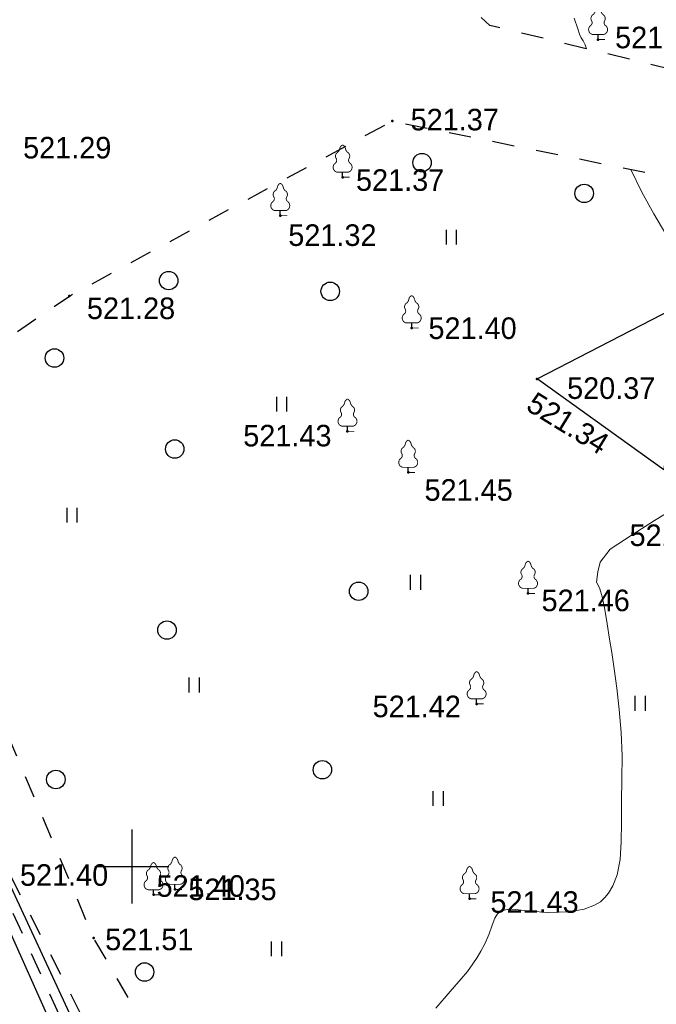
# Model space of a CAD drawing. Header units: millimetres. Extents: x -76021 to 1074922, y 19208 to 400534.
# Tile 78 of 108: x 254538 to 280358, y 236961 to 276910. Entities that reach past the tile are written whole.
import ezdxf

# ---------------------------------------------------------------- set-up
doc = ezdxf.new("R2010")
doc.units = ezdxf.units.MM
doc.linetypes.add('Д_ТРОТ_ТРУБА', pattern=[3, 1.5, -1.5])
for name, color, linetype in [('(001) Сетка', 92, 'Continuous'), ('(004) Точки рельефа', 7, 'Continuous'), ('(004a) Точки рельефа (отк.)', 7, 'Continuous'), ('(022) Возд. Линии', 7, 'Continuous'), ('(025) Дорога', 7, 'Continuous'), ('(028) Гидротехн.', 7, 'Continuous'), ('(031) Горизонтали', 42, 'Continuous'), ('(036) Растительность', 7, 'Continuous'), ('(038) Деревья', 7, 'Continuous')]:
    doc.layers.add(name, color=color, linetype=linetype)
doc.styles.add('D-431', font='txt')
doc.styles.get("Standard").update_dxf_attribs({"font": 'arial.ttf'})
doc.linetypes.add('ОТКОСЫ_УКРЕП', pattern='A,0.5,["|",Standard,S=1.2,R=0,X=0,Y=-1.2],0.8,[".",Standard,S=1,R=0.1,X=0.1,Y=-1.2],0.1,["|",Standard,S=0.5,R=0,X=0,Y=-0.5],0', length=1.4)

# ---------------------------------------------------------------- blocks, each defined once
blk = doc.blocks.new('d')
at = {"layer": '(038) Деревья'}
blk.add_ellipse((0, 0), major_axis=(0.265, 0.265), ratio=1, start_param=5.497787, end_param=11.780972, dxfattribs=at)
blk = doc.blocks.new('I04010')
for p, q in [((-0.412273, 0.007146), (-0.412273, 1.207146)), ((0.387727, 1.207146), (0.387727, 0.007146))]:
    blk.add_line(p, q)
blk = doc.blocks.new('Setka')
at = {"layer": '(001) Сетка'}
for p, q in [((0, 1.5), (0, -1.5)), ((-1.5, 0), (1.5, 0))]:
    blk.add_line(p, q, dxfattribs=at)
blk = doc.blocks.new('karagach')
at = {"const_width": 0.05}
for points in [[(0, 1.75, 0.246034), (-0.156, 1.546, 0.489079)], [(0, 1.75, -0.246034), (0.156, 1.546, -0.489079)], [(-0.277, 1.346, 0.430853), (-0.341, 1.004, 0.548276)], [(-0.277, 1.346, 0.181567), (-0.156, 1.546, 0.303004)], [(0.277, 1.346, -0.181567), (0.156, 1.546, -0.303004)], [(0.277, 1.346, -0.430853), (0.341, 1.004, -0.548276)], [(-0.42, 0.746, 0.626949), (-0.291, 0.275, 0.702465)], [(-0.42, 0.746, 0.383603), (-0.341, 1.004, 0.352912)], [(0.42, 0.746, -0.626949), (0.291, 0.275, -0.702465)], [(0.42, 0.746, -0.383603), (0.341, 1.004, -0.352912)]]:
    blk.add_lwpolyline(points, format="xyb", dxfattribs=at)
for points in [[(0, 0.275), (-0.291, 0.275)], [(0, 0), (0, 0.275)], [(0, 0.275), (0.291, 0.275)], [(0, 0), (0.375, 0)]]:
    blk.add_lwpolyline(points, dxfattribs=at)
blk.add_lwpolyline([(0, 0), (0, 0.275)])
blk = doc.blocks.new('karagach-flat-27')
at = {"layer": '(038) Деревья', "const_width": 0.0375}
for points in [[(0, 1.312, 0.246034), (-0.117, 1.159, 0.489079)], [(0, 1.312, -0.246034), (0.117, 1.159, -0.489079)], [(-0.208, 1.009, 0.430853), (-0.255, 0.753, 0.548276)], [(-0.208, 1.009, 0.181567), (-0.117, 1.159, 0.303004)], [(0.208, 1.009, -0.181567), (0.117, 1.159, -0.303004)], [(0.208, 1.009, -0.430853), (0.255, 0.753, -0.548276)], [(-0.315, 0.559, 0.626949), (-0.218, 0.206, 0.702465)], [(-0.315, 0.559, 0.383603), (-0.255, 0.753, 0.352912)], [(0.315, 0.559, -0.626949), (0.218, 0.206, -0.702465)], [(0.315, 0.559, -0.383603), (0.255, 0.753, -0.352912)]]:
    blk.add_lwpolyline(points, format="xyb", dxfattribs=at)
for points in [[(0, 0.206), (-0.218, 0.206)], [(0, 0), (0, 0.206)], [(0, 0.206), (0.218, 0.206)], [(0, 0), (0.281, 0)]]:
    blk.add_lwpolyline(points, dxfattribs=at)
at = {"layer": '(038) Деревья'}
blk.add_lwpolyline([(0, 0), (0, 0.206)], dxfattribs=at)
blk = doc.blocks.new('karagach-flat-28')
at = {"layer": '(038) Деревья', "const_width": 0.0375}
for points in [[(0, 1.312, 0.246034), (-0.117, 1.159, 0.489079)], [(0, 1.312, -0.246034), (0.117, 1.159, -0.489079)], [(-0.208, 1.009, 0.430853), (-0.255, 0.753, 0.548276)], [(-0.208, 1.009, 0.181567), (-0.117, 1.159, 0.303004)], [(0.208, 1.009, -0.181567), (0.117, 1.159, -0.303004)], [(0.208, 1.009, -0.430853), (0.255, 0.753, -0.548276)], [(-0.315, 0.559, 0.626949), (-0.218, 0.206, 0.702465)], [(-0.315, 0.559, 0.383603), (-0.255, 0.753, 0.352912)], [(0.315, 0.559, -0.626949), (0.218, 0.206, -0.702465)], [(0.315, 0.559, -0.383603), (0.255, 0.753, -0.352912)]]:
    blk.add_lwpolyline(points, format="xyb", dxfattribs=at)
for points in [[(0, 0.206), (-0.218, 0.206)], [(0, 0), (0, 0.206)], [(0, 0.206), (0.218, 0.206)], [(0, 0), (0.281, 0)]]:
    blk.add_lwpolyline(points, dxfattribs=at)
at = {"layer": '(038) Деревья'}
blk.add_lwpolyline([(0, 0), (0, 0.206)], dxfattribs=at)
blk = doc.blocks.new('karagach-flat-42')
at = {"layer": '(038) Деревья', "const_width": 0.0375}
for points in [[(0, 1.312, 0.246034), (-0.117, 1.159, 0.489079)], [(0, 1.312, -0.246034), (0.117, 1.159, -0.489079)], [(-0.208, 1.009, 0.430853), (-0.255, 0.753, 0.548276)], [(-0.208, 1.009, 0.181567), (-0.117, 1.159, 0.303004)], [(0.208, 1.009, -0.181567), (0.117, 1.159, -0.303004)], [(0.208, 1.009, -0.430853), (0.255, 0.753, -0.548276)], [(-0.315, 0.559, 0.626949), (-0.218, 0.206, 0.702465)], [(-0.315, 0.559, 0.383603), (-0.255, 0.753, 0.352912)], [(0.315, 0.559, -0.626949), (0.218, 0.206, -0.702465)], [(0.315, 0.559, -0.383603), (0.255, 0.753, -0.352912)]]:
    blk.add_lwpolyline(points, format="xyb", dxfattribs=at)
for points in [[(0, 0.206), (-0.218, 0.206)], [(0, 0), (0, 0.206)], [(0, 0.206), (0.218, 0.206)], [(0, 0), (0.281, 0)]]:
    blk.add_lwpolyline(points, dxfattribs=at)
at = {"layer": '(038) Деревья'}
blk.add_lwpolyline([(0, 0), (0, 0.206)], dxfattribs=at)
blk = doc.blocks.new('karagach-flat-43')
at = {"layer": '(038) Деревья', "const_width": 0.0375}
for points in [[(0, 1.312, 0.246034), (-0.117, 1.159, 0.489079)], [(0, 1.312, -0.246034), (0.117, 1.159, -0.489079)], [(-0.208, 1.009, 0.430853), (-0.255, 0.753, 0.548276)], [(-0.208, 1.009, 0.181567), (-0.117, 1.159, 0.303004)], [(0.208, 1.009, -0.181567), (0.117, 1.159, -0.303004)], [(0.208, 1.009, -0.430853), (0.255, 0.753, -0.548276)], [(-0.315, 0.559, 0.626949), (-0.218, 0.206, 0.702465)], [(-0.315, 0.559, 0.383603), (-0.255, 0.753, 0.352912)], [(0.315, 0.559, -0.626949), (0.218, 0.206, -0.702465)], [(0.315, 0.559, -0.383603), (0.255, 0.753, -0.352912)]]:
    blk.add_lwpolyline(points, format="xyb", dxfattribs=at)
for points in [[(0, 0.206), (-0.218, 0.206)], [(0, 0), (0, 0.206)], [(0, 0.206), (0.218, 0.206)], [(0, 0), (0.281, 0)]]:
    blk.add_lwpolyline(points, dxfattribs=at)
at = {"layer": '(038) Деревья'}
blk.add_lwpolyline([(0, 0), (0, 0.206)], dxfattribs=at)
blk = doc.blocks.new('karagach-flat-44')
at = {"layer": '(038) Деревья', "const_width": 0.0375}
for points in [[(0, 1.312, 0.246034), (-0.117, 1.159, 0.489079)], [(0, 1.312, -0.246034), (0.117, 1.159, -0.489079)], [(-0.208, 1.009, 0.430853), (-0.255, 0.753, 0.548276)], [(-0.208, 1.009, 0.181567), (-0.117, 1.159, 0.303004)], [(0.208, 1.009, -0.181567), (0.117, 1.159, -0.303004)], [(0.208, 1.009, -0.430853), (0.255, 0.753, -0.548276)], [(-0.315, 0.559, 0.626949), (-0.218, 0.206, 0.702465)], [(-0.315, 0.559, 0.383603), (-0.255, 0.753, 0.352912)], [(0.315, 0.559, -0.626949), (0.218, 0.206, -0.702465)], [(0.315, 0.559, -0.383603), (0.255, 0.753, -0.352912)]]:
    blk.add_lwpolyline(points, format="xyb", dxfattribs=at)
for points in [[(0, 0.206), (-0.218, 0.206)], [(0, 0), (0, 0.206)], [(0, 0.206), (0.218, 0.206)], [(0, 0), (0.281, 0)]]:
    blk.add_lwpolyline(points, dxfattribs=at)
at = {"layer": '(038) Деревья'}
blk.add_lwpolyline([(0, 0), (0, 0.206)], dxfattribs=at)
blk = doc.blocks.new('karagach-flat-71')
at = {"layer": '(038) Деревья', "const_width": 0.0375}
for points in [[(0, 1.312, 0.246034), (-0.117, 1.159, 0.489079)], [(0, 1.312, -0.246034), (0.117, 1.159, -0.489079)], [(-0.208, 1.009, 0.430853), (-0.255, 0.753, 0.548276)], [(-0.208, 1.009, 0.181567), (-0.117, 1.159, 0.303004)], [(0.208, 1.009, -0.181567), (0.117, 1.159, -0.303004)], [(0.208, 1.009, -0.430853), (0.255, 0.753, -0.548276)], [(-0.315, 0.559, 0.626949), (-0.218, 0.206, 0.702465)], [(-0.315, 0.559, 0.383603), (-0.255, 0.753, 0.352912)], [(0.315, 0.559, -0.626949), (0.218, 0.206, -0.702465)], [(0.315, 0.559, -0.383603), (0.255, 0.753, -0.352912)]]:
    blk.add_lwpolyline(points, format="xyb", dxfattribs=at)
for points in [[(0, 0.206), (-0.218, 0.206)], [(0, 0), (0, 0.206)], [(0, 0.206), (0.218, 0.206)], [(0, 0), (0.281, 0)]]:
    blk.add_lwpolyline(points, dxfattribs=at)
at = {"layer": '(038) Деревья'}
blk.add_lwpolyline([(0, 0), (0, 0.206)], dxfattribs=at)
blk = doc.blocks.new('karagach-flat-72')
at = {"layer": '(038) Деревья', "const_width": 0.0375}
for points in [[(0, 1.312, 0.246034), (-0.117, 1.159, 0.489079)], [(0, 1.312, -0.246034), (0.117, 1.159, -0.489079)], [(-0.208, 1.009, 0.430853), (-0.255, 0.753, 0.548276)], [(-0.208, 1.009, 0.181567), (-0.117, 1.159, 0.303004)], [(0.208, 1.009, -0.181567), (0.117, 1.159, -0.303004)], [(0.208, 1.009, -0.430853), (0.255, 0.753, -0.548276)], [(-0.315, 0.559, 0.626949), (-0.218, 0.206, 0.702465)], [(-0.315, 0.559, 0.383603), (-0.255, 0.753, 0.352912)], [(0.315, 0.559, -0.626949), (0.218, 0.206, -0.702465)], [(0.315, 0.559, -0.383603), (0.255, 0.753, -0.352912)]]:
    blk.add_lwpolyline(points, format="xyb", dxfattribs=at)
for points in [[(0, 0.206), (-0.218, 0.206)], [(0, 0), (0, 0.206)], [(0, 0.206), (0.218, 0.206)], [(0, 0), (0.281, 0)]]:
    blk.add_lwpolyline(points, dxfattribs=at)
at = {"layer": '(038) Деревья'}
blk.add_lwpolyline([(0, 0), (0, 0.206)], dxfattribs=at)
blk = doc.blocks.new('karagach-flat-73')
at = {"layer": '(038) Деревья', "const_width": 0.0375}
for points in [[(0, 1.312, 0.246034), (-0.117, 1.159, 0.489079)], [(0, 1.312, -0.246034), (0.117, 1.159, -0.489079)], [(-0.208, 1.009, 0.430853), (-0.255, 0.753, 0.548276)], [(-0.208, 1.009, 0.181567), (-0.117, 1.159, 0.303004)], [(0.208, 1.009, -0.181567), (0.117, 1.159, -0.303004)], [(0.208, 1.009, -0.430853), (0.255, 0.753, -0.548276)], [(-0.315, 0.559, 0.626949), (-0.218, 0.206, 0.702465)], [(-0.315, 0.559, 0.383603), (-0.255, 0.753, 0.352912)], [(0.315, 0.559, -0.626949), (0.218, 0.206, -0.702465)], [(0.315, 0.559, -0.383603), (0.255, 0.753, -0.352912)]]:
    blk.add_lwpolyline(points, format="xyb", dxfattribs=at)
for points in [[(0, 0.206), (-0.218, 0.206)], [(0, 0), (0, 0.206)], [(0, 0.206), (0.218, 0.206)], [(0, 0), (0.281, 0)]]:
    blk.add_lwpolyline(points, dxfattribs=at)
at = {"layer": '(038) Деревья'}
blk.add_lwpolyline([(0, 0), (0, 0.206)], dxfattribs=at)
blk = doc.blocks.new('karagach-flat-74')
at = {"layer": '(038) Деревья', "const_width": 0.0375}
for points in [[(0, 1.312, 0.246034), (-0.117, 1.159, 0.489079)], [(0, 1.312, -0.246034), (0.117, 1.159, -0.489079)], [(-0.208, 1.009, 0.430853), (-0.255, 0.753, 0.548276)], [(-0.208, 1.009, 0.181567), (-0.117, 1.159, 0.303004)], [(0.208, 1.009, -0.181567), (0.117, 1.159, -0.303004)], [(0.208, 1.009, -0.430853), (0.255, 0.753, -0.548276)], [(-0.315, 0.559, 0.626949), (-0.218, 0.206, 0.702465)], [(-0.315, 0.559, 0.383603), (-0.255, 0.753, 0.352912)], [(0.315, 0.559, -0.626949), (0.218, 0.206, -0.702465)], [(0.315, 0.559, -0.383603), (0.255, 0.753, -0.352912)]]:
    blk.add_lwpolyline(points, format="xyb", dxfattribs=at)
for points in [[(0, 0.206), (-0.218, 0.206)], [(0, 0), (0, 0.206)], [(0, 0.206), (0.218, 0.206)], [(0, 0), (0.281, 0)]]:
    blk.add_lwpolyline(points, dxfattribs=at)
at = {"layer": '(038) Деревья'}
blk.add_lwpolyline([(0, 0), (0, 0.206)], dxfattribs=at)
blk = doc.blocks.new('karagach-flat-75')
at = {"layer": '(038) Деревья', "const_width": 0.0375}
for points in [[(0, 1.312, 0.246034), (-0.117, 1.159, 0.489079)], [(0, 1.312, -0.246034), (0.117, 1.159, -0.489079)], [(-0.208, 1.009, 0.430853), (-0.255, 0.753, 0.548276)], [(-0.208, 1.009, 0.181567), (-0.117, 1.159, 0.303004)], [(0.208, 1.009, -0.181567), (0.117, 1.159, -0.303004)], [(0.208, 1.009, -0.430853), (0.255, 0.753, -0.548276)], [(-0.315, 0.559, 0.626949), (-0.218, 0.206, 0.702465)], [(-0.315, 0.559, 0.383603), (-0.255, 0.753, 0.352912)], [(0.315, 0.559, -0.626949), (0.218, 0.206, -0.702465)], [(0.315, 0.559, -0.383603), (0.255, 0.753, -0.352912)]]:
    blk.add_lwpolyline(points, format="xyb", dxfattribs=at)
for points in [[(0, 0.206), (-0.218, 0.206)], [(0, 0), (0, 0.206)], [(0, 0.206), (0.218, 0.206)], [(0, 0), (0.281, 0)]]:
    blk.add_lwpolyline(points, dxfattribs=at)
at = {"layer": '(038) Деревья'}
blk.add_lwpolyline([(0, 0), (0, 0.206)], dxfattribs=at)
blk = doc.blocks.new('A$C05d28b1e')
at = {"layer": '(004) Точки рельефа', "color": 7, "linetype": 'ByBlock', "lineweight": -2}
for p in [(3249, 71377), (-5102, 68075), (-7113, 65791), (-9641, 64233), (-18196, 60973), (-4312, 59676), (771, 57612), (-6915, 55484), (-4452, 53816), (408, 48906), (-1677, 44424), (-13912, 36898), (-14782, 36679), (-1964, 36520), (-17211, 34931)]:
    blk.add_point(p, dxfattribs=at)
at = {"layer": '(025) Дорога', "linetype": 'Д_ТРОТ_ТРУБА', "ltscale": 600, "flags": 128}
for points in [[(96975, 76152), (91663, 70018), (77743, 60511), (77407, 60141), (71543, 56980), (67628, 56398), (63649, 57538), (35933, 62943), (-1136, 71955), (-2270, 72968), (-11178, 84489), (-11295, 84899), (-11231, 85387), (2620, 97018), (30185, 117380)], [(-2596, 13263), (-3144, 13637), (-13462, 28471), (-17211, 34931), (-24202, 51467), (-24593, 54534), (-22584, 57991), (-18196, 60973), (-5102, 68075), (38937, 59146), (59831, 53401), (40293, 39065), (36909, 36534)], [(-25477, 47107), (-14907, 26254), (-12857, 24135), (-4164, 11022)]]:
    blk.add_lwpolyline(points, dxfattribs=at)
at = {"layer": '(028) Гидротехн.', "color": 3, "linetype": 'Д_ТРОТ_ТРУБА', "ltscale": 600, "flags": 128}
blk.add_lwpolyline([(-31890, 56333), (-26014, 47040), (-21105, 37304), (-17797, 30023), (-15360, 25947), (-14809, 25337), (-9552, 17285), (-7259, 13976)], dxfattribs=at)
at = {"layer": '(028) Гидротехн.', "ltscale": 600}
for points in [[(-7049, 14112), (-9397, 17594), (-14522, 25619), (-15158, 26263), (-17417, 30209), (-20727, 37369), (-25662, 47079), (-27517, 50208), (-31513, 56567)], [(-32267, 56099), (-26306, 46938), (-21495, 37129), (-18218, 29815), (-15652, 25845), (-15177, 25186), (-9844, 17183), (-7469, 13840)]]:
    blk.add_lwpolyline(points, dxfattribs=at)
at = {"layer": '(031) Горизонтали', "color": 42, "linetype": 'Continuous', "lineweight": 0, "ltscale": 600}
for points in [[(2776, 71004), (2720, 71168), (2640, 71323), (2568, 71443), (2498, 71601), (2422, 71813), (2278, 72249)], [(-3338, 32079), (-2751, 32749), (-2304, 33267), (-2053, 33573), (-1829, 33881), (-1662, 34131), (-1512, 34387), (-1338, 34712), (-1169, 35092), (-1042, 35445), (-939, 35729), (-837, 35904), (-703, 36005), (-563, 36053), (-385, 36094), (-97, 36077), (483, 36013), (1240, 35962), (2062, 35983), (2690, 36094), (3106, 36252), (3343, 36400), (3446, 36488), (3528, 36570), (3672, 36746), (3848, 37039), (4016, 37483), (4138, 38117), (4191, 38831), (4202, 39617), (4201, 40469), (4215, 41377), (4220, 42322), (4179, 43270), (4105, 44192), (4009, 45059), (3904, 45843), (3803, 46514), (3717, 47046), (3616, 47671), (3516, 48256), (3409, 48763), (3316, 49087), (3238, 49269), (3183, 49357), (3241, 49781), (3329, 50172), (3329, 50172), (3329, 50172), (3329, 50172), (3329, 50172), (3329, 50172), (3329, 50172), (3739, 50696), (4629, 51283), (5539, 51865), (6364, 52371)], [(5990, 63483), (5510, 64307), (5029, 65191), (4580, 66112)]]:
    blk.add_lwpolyline(points, dxfattribs=at)
at = {"linetype": 'ОТКОСЫ_УКРЕП', "ltscale": 600}
blk.add_lwpolyline([(771, 57612), (6700, 60670), (5917, 53926), (771, 57612)], dxfattribs=at)
at = {"layer": '(001) Сетка', "xscale": 1000, "yscale": 1000, "zscale": 1000}
blk.add_blockref('Setka', (-15665, 37831), dxfattribs=at)
at = {"layer": '(022) Возд. Линии', "xscale": 1000, "yscale": 1000, "zscale": 1000}
for name, p in [('karagach-flat-27', (-7113, 65791)), ('karagach-flat-28', (-9641, 64233)), ('karagach-flat-72', (-4312, 59676)), ('karagach-flat-71', (-6915, 55484)), ('karagach-flat-73', (-4452, 53816)), ('karagach-flat-74', (408, 48906)), ('karagach-flat-75', (-1677, 44424)), ('karagach-flat-44', (-14782, 36679)), ('karagach-flat-43', (-13912, 36898)), ('karagach-flat-42', (-1964, 36520))]:
    blk.add_blockref(name, p, dxfattribs=at)
at = {"layer": '(036) Растительность', "linetype": 'Continuous', "xscale": 500, "yscale": 500, "zscale": 500}
for p in [(-2697, 63059), (-9579, 56279), (-18084, 51778), (-4148, 49052), (-13129, 44888), (4959, 44142), (-3230, 40286), (-9791, 34183)]:
    blk.add_blockref('I04010', p, dxfattribs=at)
at = {"layer": '(038) Деревья', "linetype": 'Continuous'}
for name, p, xscale, yscale, zscale in [('karagach', (3249, 71377), 750, 750, 750), ('d', (-3891, 66385), 1000, 1000, 1000), ('d', (2684, 65137), 1000, 1000, 1000), ('d', (-14168, 61599), 1000, 1000, 1000), ('d', (-7617, 61162), 1000, 1000, 1000), ('d', (-18799, 58458), 1000, 1000, 1000), ('d', (-13921, 54766), 1000, 1000, 1000), ('d', (-6461, 48994), 1000, 1000, 1000), ('d', (-14236, 47419), 1000, 1000, 1000), ('d', (-7932, 41752), 1000, 1000, 1000), ('d', (-18744, 41357), 1000, 1000, 1000), ('d', (-15145, 33545), 1000, 1000, 1000)]:
    blk.add_blockref(name, p, dxfattribs=dict(at, xscale=xscale, yscale=yscale, zscale=zscale))
at = {"layer": '(004) Точки рельефа', "linetype": 'ByBlock', "char_height": 875, "attachment_point": 4, "style": 'D-431'}
for s, insert in [('521.51', (3938, 71457)), ('521.37', (-4355, 68125)), ('521.29', (-20072, 66986)), ('521.37', (-6570, 65672)), ('521.32', (-9316, 63437)), ('521.28', (-17484, 60469)), ('521.40', (-3632, 59661)), ('520.37', (1992, 57230)), ('521.43', (-11143, 55303)), ('521.45', (-3791, 53098)), ('521.63', (4524, 51261)), ('521.46', (956, 48617)), ('521.42', (-5895, 44315)), ('521.40', (-20199, 37475)), ('521.35', (-13370, 36893)), ('521.43', (-1118, 36380)), ('521.51', (-16744, 34863))]:
    blk.add_mtext(s, dxfattribs=dict(at, insert=insert))
at = {"layer": '(004) Точки рельефа', "linetype": 'ByBlock', "insert": (500, 56747), "char_height": 875, "attachment_point": 4, "rotation": 328.3948, "style": 'D-431'}
blk.add_mtext('521.34', dxfattribs=at)
at = {"layer": '(004a) Точки рельефа (отк.)', "linetype": 'ByBlock', "insert": (-14657, 37029), "char_height": 875, "attachment_point": 4, "style": 'D-431'}
blk.add_mtext('521.40', dxfattribs=at)

msp = doc.modelspace()

# ---------------------------------------------------------------- block references
at = {"color": 5, "lineweight": 50}
msp.add_blockref('A$C05d28b1e', (274748.019, 204725.492), dxfattribs=at)

doc.saveas('drawing.dxf')
